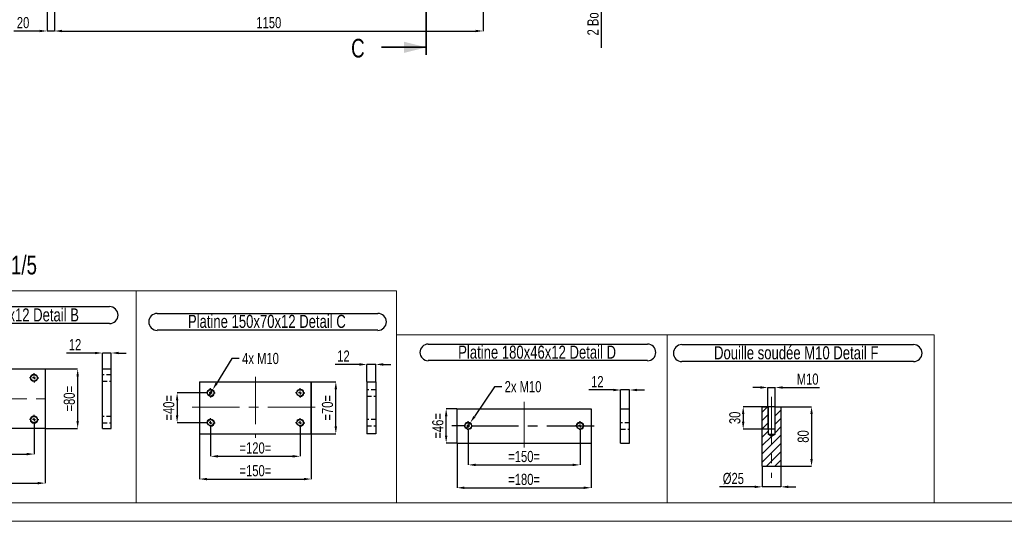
# Model space of a CAD drawing. Header units: millimetres. Extents: x 0 to 841, y 0 to 594.
# Tile 2 of 21: x 133 to 397, y 0 to 135. Entities that reach past the tile are written whole.
import ezdxf

# ---------------------------------------------------------------- set-up
doc = ezdxf.new("R2010")
doc.units = ezdxf.units.MM
doc.header["$PDSIZE"] = -1
doc.linetypes.add('CENTERX2', pattern=[20.32, 12.7, -2.54, 2.54, -2.54])
doc.linetypes.add('HIDDEN', pattern=[1.905, 1.27, -0.635])
for name, color, linetype in [('COTES', 1, 'Continuous'), ('NOTES', 6, 'Continuous'), ('TRAIT-FINS', 9, 'Continuous'), ('TRAIT-MIXTES', 3, 'CENTERX2'), ('TRAIT-TIRET', 2, 'HIDDEN')]:
    doc.layers.add(name, color=color, linetype=linetype)
doc.layers.add('TRAIT-FORT', color=4, linetype='Continuous', lineweight=25)
doc.styles.add('SLDTEXTSTYLE0', font='TXT', dxfattribs={"width": 0.75})
doc.dimstyles.new('SLDDIMSTYLE0', dxfattribs={"dimtxt": 3, "dimasz": 2, "dimexe": 0, "dimexo": 0.0625, "dimgap": 0.75, "dimtad": 1, "dimdec": 0, "dimlfac": 10, "dimrnd": 1e-09, "dimzin": 12, "dimdsep": 46, "dimtxsty": 'SLDTEXTSTYLE0', "dimsah": 1, "dimcen": 0.09, "dimadec": 0, "dimazin": 3, "dimtfac": 1, "dimtdec": 0, "dimtmove": 0, "dimatfit": 0, "dimfxl": 1, "dimfrac": 2, "dimtolj": 1, "dimtzin": 12, "dimarcsym": 0})
doc.dimstyles.new('SLDDIMSTYLE1', dxfattribs={"dimtxt": 3, "dimasz": 2, "dimexe": 0, "dimexo": 0.0625, "dimgap": 0.75, "dimtad": 1, "dimdec": 0, "dimlfac": 10, "dimrnd": 1e-09, "dimzin": 12, "dimdsep": 46, "dimtxsty": 'SLDTEXTSTYLE0', "dimsah": 1, "dimcen": 0.09, "dimadec": 0, "dimazin": 3, "dimtfac": 1, "dimtdec": 0, "dimtofl": 0, "dimtmove": 0, "dimatfit": 3, "dimfxl": 1, "dimfrac": 2, "dimtolj": 1, "dimtzin": 12, "dimarcsym": 0})
doc.dimstyles.new('SLDDIMSTYLE4', dxfattribs={"dimtxt": 3, "dimasz": 2, "dimexe": 0, "dimexo": 0.0625, "dimgap": 0.75, "dimtad": 1, "dimdec": 0, "dimlfac": 5, "dimrnd": 1e-09, "dimzin": 12, "dimdsep": 46, "dimtxsty": 'SLDTEXTSTYLE0', "dimsah": 1, "dimcen": 0.09, "dimadec": 0, "dimazin": 3, "dimtfac": 1, "dimtdec": 0, "dimtofl": 0, "dimtmove": 0, "dimatfit": 3, "dimfxl": 1, "dimfrac": 2, "dimtolj": 1, "dimtzin": 12, "dimarcsym": 0})
doc.dimstyles.new('SLDDIMSTYLE5', dxfattribs={"dimtxt": 3, "dimasz": 2, "dimexe": 0, "dimexo": 0.0625, "dimgap": 0.75, "dimtad": 1, "dimdec": 0, "dimlfac": 5, "dimrnd": 1e-09, "dimzin": 12, "dimdsep": 46, "dimtxsty": 'SLDTEXTSTYLE0', "dimsah": 1, "dimcen": 0.09, "dimadec": 0, "dimazin": 3, "dimtfac": 1, "dimtdec": 0, "dimtmove": 0, "dimatfit": 0, "dimfxl": 1, "dimfrac": 2, "dimtolj": 1, "dimtzin": 12, "dimarcsym": 0})
doc.dimstyles.new('SLDDIMSTYLE6', dxfattribs={"dimtxt": 3, "dimasz": 2, "dimexe": 0, "dimexo": 0.0625, "dimgap": 0.75, "dimtad": 0, "dimtih": 1, "dimtoh": 1, "dimdec": 0, "dimlfac": 5, "dimrnd": 1e-09, "dimzin": 12, "dimdsep": 46, "dimtxsty": 'SLDTEXTSTYLE0', "dimblk1": 'NONE', "dimsah": 1, "dimcen": 0, "dimadec": 0, "dimazin": 3, "dimtfac": 1, "dimtdec": 0, "dimtmove": 0, "dimatfit": 3, "dimldrblk": 'NONE', "dimfxl": 1, "dimfrac": 2, "dimtolj": 1, "dimtzin": 12, "dimarcsym": 0})

# ---------------------------------------------------------------- blocks, each defined once
blk = doc.blocks.new('_D_5')
at = {"layer": 'COTES', "color": 0, "lineweight": -2, "transparency": 16777216}
for p, q in [((140.53, 174.01), (140.53, 131.57)), ((142.53, 158.01), (142.53, 131.57)), ((138.53, 131.57), (131.66, 131.57)), ((142.53, 131.57), (140.53, 131.57)), ((144.53, 131.57), (146.53, 131.57))]:
    blk.add_line(p, q, dxfattribs=at)
at = {"layer": 'COTES', "color": 0, "transparency": 16777216}
for points in [[(138.53, 131.9), (138.53, 131.24), (140.53, 131.57)], [(144.53, 131.9), (144.53, 131.24), (142.53, 131.57)]]:
    blk.add_solid(points, dxfattribs=at)
at = {"layer": 'Defpoints', "color": 0, "transparency": 16777216}
for p in [(140.53, 174.07), (142.53, 158.07), (140.53, 131.57)]:
    blk.add_point(p, dxfattribs=at)
at = {"layer": 'COTES', "color": 0, "transparency": 16777216, "insert": (134.1, 135.32), "char_height": 3, "attachment_point": 2, "style": 'SLDTEXTSTYLE0'}
blk.add_mtext('\\A1;20', dxfattribs=at)
blk = doc.blocks.new('_D_6')
at = {"layer": 'COTES', "color": 0, "lineweight": -2, "transparency": 16777216}
for p, q in [((142.53, 158.01), (142.53, 131.57)), ((257.53, 153.51), (257.53, 131.57)), ((144.53, 131.57), (255.53, 131.57))]:
    blk.add_line(p, q, dxfattribs=at)
at = {"layer": 'COTES', "color": 0, "transparency": 16777216}
for points in [[(144.53, 131.9), (144.53, 131.24), (142.53, 131.57)], [(255.53, 131.9), (255.53, 131.24), (257.53, 131.57)]]:
    blk.add_solid(points, dxfattribs=at)
at = {"layer": 'Defpoints', "color": 0, "transparency": 16777216}
for p in [(142.53, 158.07), (257.53, 153.57), (257.53, 131.57)]:
    blk.add_point(p, dxfattribs=at)
at = {"layer": 'COTES', "color": 0, "transparency": 16777216, "insert": (200.03, 135.32), "char_height": 3, "attachment_point": 2, "style": 'SLDTEXTSTYLE0'}
blk.add_mtext('\\A1;1150', dxfattribs=at)
blk = doc.blocks.new('_D_23')
at = {"layer": 'COTES', "color": 0, "lineweight": -2, "transparency": 16777216}
for p, q in [((289.23, 157.07), (289.23, 159.07)), ((265.6, 155.07), (289.23, 155.07)), ((265.6, 154.87), (289.23, 154.87)), ((289.23, 155.07), (289.23, 154.87)), ((289.23, 152.87), (289.23, 127.07))]:
    blk.add_line(p, q, dxfattribs=at)
at = {"layer": 'COTES', "color": 0, "transparency": 16777216}
for points in [[(288.89, 157.07), (289.56, 157.07), (289.23, 155.07)], [(288.89, 152.87), (289.56, 152.87), (289.23, 154.87)]]:
    blk.add_solid(points, dxfattribs=at)
at = {"layer": 'Defpoints', "color": 0, "transparency": 16777216}
for p in [(265.53, 155.07), (265.53, 154.87), (289.23, 155.07)]:
    blk.add_point(p, dxfattribs=at)
at = {"layer": 'COTES', "color": 0, "transparency": 16777216, "insert": (285.48, 137.57), "char_height": 3, "attachment_point": 2, "rotation": 90, "style": 'SLDTEXTSTYLE0'}
blk.add_mtext('\\A1;2 Bouchon', dxfattribs=at)
blk = doc.blocks.new('_D_71')
at = {"layer": 'COTES', "color": 0, "lineweight": -2, "transparency": 16777216}
for p, q in [((183.12, 34.46), (175.43, 34.46)), ((175.43, 32.46), (175.43, 28.46)), ((183.12, 26.46), (175.43, 26.46))]:
    blk.add_line(p, q, dxfattribs=at)
at = {"layer": 'COTES', "color": 0, "transparency": 16777216}
for points in [[(175.1, 32.46), (175.76, 32.46), (175.43, 34.46)], [(175.1, 28.46), (175.76, 28.46), (175.43, 26.46)]]:
    blk.add_solid(points, dxfattribs=at)
at = {"layer": 'Defpoints', "color": 0, "transparency": 16777216}
for p in [(183.18, 34.46), (175.43, 26.46), (183.18, 26.46)]:
    blk.add_point(p, dxfattribs=at)
at = {"layer": 'COTES', "color": 0, "transparency": 16777216, "insert": (171.68, 30.46), "char_height": 3, "attachment_point": 2, "rotation": 90, "style": 'SLDTEXTSTYLE0'}
blk.add_mtext('\\A1;=40=', dxfattribs=at)
blk = doc.blocks.new('_D_72')
at = {"layer": 'COTES', "color": 0, "lineweight": -2, "transparency": 16777216}
for p, q in [((211.49, 37.46), (218.01, 37.46)), ((218.01, 25.46), (218.01, 35.46)), ((211.49, 23.46), (218.01, 23.46))]:
    blk.add_line(p, q, dxfattribs=at)
at = {"layer": 'COTES', "color": 0, "transparency": 16777216}
for points in [[(217.68, 35.46), (218.34, 35.46), (218.01, 37.46)], [(217.68, 25.46), (218.34, 25.46), (218.01, 23.46)]]:
    blk.add_solid(points, dxfattribs=at)
at = {"layer": 'Defpoints', "color": 0, "transparency": 16777216}
for p in [(211.43, 37.46), (218.01, 37.46), (211.43, 23.46)]:
    blk.add_point(p, dxfattribs=at)
at = {"layer": 'COTES', "color": 0, "transparency": 16777216, "insert": (214.26, 30.46), "char_height": 3, "attachment_point": 2, "rotation": 90, "style": 'SLDTEXTSTYLE0'}
blk.add_mtext('\\A1;=70=', dxfattribs=at)
blk = doc.blocks.new('_D_73')
at = {"layer": 'COTES', "color": 0, "lineweight": -2, "transparency": 16777216}
for p, q in [((184.43, 25.14), (184.43, 17.44)), ((208.43, 25.14), (208.43, 17.44)), ((186.43, 17.44), (206.43, 17.44))]:
    blk.add_line(p, q, dxfattribs=at)
at = {"layer": 'COTES', "color": 0, "transparency": 16777216}
for points in [[(186.43, 17.78), (186.43, 17.11), (184.43, 17.44)], [(206.43, 17.78), (206.43, 17.11), (208.43, 17.44)]]:
    blk.add_solid(points, dxfattribs=at)
at = {"layer": 'Defpoints', "color": 0, "transparency": 16777216}
for p in [(184.43, 25.21), (208.43, 25.21), (208.43, 17.44)]:
    blk.add_point(p, dxfattribs=at)
at = {"layer": 'COTES', "color": 0, "transparency": 16777216, "insert": (196.43, 21.19), "char_height": 3, "attachment_point": 2, "style": 'SLDTEXTSTYLE0'}
blk.add_mtext('\\A1;=120=', dxfattribs=at)
blk = doc.blocks.new('_D_74')
at = {"layer": 'COTES', "color": 0, "lineweight": -2, "transparency": 16777216}
for p, q in [((181.43, 37.39), (181.43, 11.34)), ((211.43, 37.39), (211.43, 11.34)), ((183.43, 11.34), (209.43, 11.34))]:
    blk.add_line(p, q, dxfattribs=at)
at = {"layer": 'COTES', "color": 0, "transparency": 16777216}
for points in [[(183.43, 11.67), (183.43, 11), (181.43, 11.34)], [(209.43, 11.67), (209.43, 11), (211.43, 11.34)]]:
    blk.add_solid(points, dxfattribs=at)
at = {"layer": 'Defpoints', "color": 0, "transparency": 16777216}
for p in [(181.43, 37.46), (211.43, 37.46), (211.43, 11.34)]:
    blk.add_point(p, dxfattribs=at)
at = {"layer": 'COTES', "color": 0, "transparency": 16777216, "insert": (196.43, 15.09), "char_height": 3, "attachment_point": 2, "style": 'SLDTEXTSTYLE0'}
blk.add_mtext('\\A1;=150=', dxfattribs=at)
blk = doc.blocks.new('_D_75')
at = {"layer": 'COTES', "color": 0, "lineweight": -2, "transparency": 16777216}
for p, q in [((190.12, 43.7), (186, 37.01)), ((192.12, 43.7), (190.12, 43.7)), ((183.91, 33.6), (184.96, 35.31))]:
    blk.add_line(p, q, dxfattribs=at)
at = {"layer": 'COTES', "color": 0, "transparency": 16777216}
blk.add_solid([(185.72, 37.19), (186.29, 36.84), (184.96, 35.31)], dxfattribs=at)
at = {"layer": 'Defpoints', "color": 0, "transparency": 16777216}
for p in [(184.96, 35.31), (183.91, 33.6)]:
    blk.add_point(p, dxfattribs=at)
at = {"layer": 'COTES', "color": 0, "transparency": 16777216, "insert": (192.87, 45.2), "char_height": 3, "attachment_point": 1, "style": 'SLDTEXTSTYLE0'}
blk.add_mtext('\\A1;4x M10', dxfattribs=at)
blk = doc.blocks.new('_None')
blk = doc.blocks.new('SW_NOTE_46')
at = {"layer": 'NOTES', "color": 0}
for p, q in [((-0.01, 4.91), (59.15, 4.91)), ((59.15, 0.36), (-0.01, 0.36))]:
    blk.add_line(p, q, dxfattribs=at)
for centre, start, end in [((-0.01, 2.63), 90, 270), ((59.15, 2.63), 270, 90)]:
    blk.add_arc(centre, 2.28, start, end, dxfattribs=at)
at = {"layer": 'NOTES', "color": 0, "insert": (29.37, 4.51), "char_height": 3.5, "attachment_point": 2, "style": 'SLDTEXTSTYLE0'}
blk.add_mtext('Platine 150x70x12 Detail C', dxfattribs=at)
blk = doc.blocks.new('SW_CENTERMARKSYMBOL_135')
at = {"layer": 'TRAIT-MIXTES', "color": 0}
for p, q in [((-0.8, 0), (-1.25, 0)), ((0, 0), (-0.4, 0)), ((0, 0.8), (0, 1.25)), ((0, 0), (0, 0.4)), ((0, 0), (0, -0.4)), ((0, 0), (0.4, 0)), ((0.8, 0), (1.25, 0)), ((0, -0.8), (0, -1.25))]:
    blk.add_line(p, q, dxfattribs=at)
blk = doc.blocks.new('SW_CENTERMARKSYMBOL_136')
at = {"layer": 'TRAIT-MIXTES', "color": 0}
for p, q in [((-0.8, 0), (-1.25, 0)), ((0, 0), (-0.4, 0)), ((0, 0.8), (0, 1.25)), ((0, 0), (0, 0.4)), ((0, 0), (0, -0.4)), ((0, 0), (0.4, 0)), ((0.8, 0), (1.25, 0)), ((0, -0.8), (0, -1.25))]:
    blk.add_line(p, q, dxfattribs=at)
blk = doc.blocks.new('SW_CENTERMARKSYMBOL_137')
at = {"layer": 'TRAIT-MIXTES', "color": 0}
for p, q in [((-0.8, 0), (-1.25, 0)), ((0, 0), (-0.4, 0)), ((0, 0.8), (0, 1.25)), ((0, 0), (0, 0.4)), ((0, 0), (0, -0.4)), ((0, 0), (0.4, 0)), ((0.8, 0), (1.25, 0)), ((0, -0.8), (0, -1.25))]:
    blk.add_line(p, q, dxfattribs=at)
blk = doc.blocks.new('SW_CENTERMARKSYMBOL_138')
at = {"layer": 'TRAIT-MIXTES', "color": 0}
for p, q in [((-0.8, 0), (-1.25, 0)), ((0, 0), (-0.4, 0)), ((0, 0.8), (0, 1.25)), ((0, 0), (0, 0.4)), ((0, 0), (0, -0.4)), ((0, 0), (0.4, 0)), ((0.8, 0), (1.25, 0)), ((0, -0.8), (0, -1.25))]:
    blk.add_line(p, q, dxfattribs=at)
blk = doc.blocks.new('_D_76')
at = {"layer": 'COTES', "color": 0, "lineweight": -2, "transparency": 16777216}
for p, q in [((253.52, 24.3), (253.52, 15.14)), ((283.52, 24.3), (283.52, 15.14)), ((255.52, 15.14), (281.52, 15.14))]:
    blk.add_line(p, q, dxfattribs=at)
at = {"layer": 'COTES', "color": 0, "transparency": 16777216}
for points in [[(255.52, 15.47), (255.52, 14.81), (253.52, 15.14)], [(281.52, 15.47), (281.52, 14.81), (283.52, 15.14)]]:
    blk.add_solid(points, dxfattribs=at)
at = {"layer": 'Defpoints', "color": 0, "transparency": 16777216}
for p in [(253.52, 24.36), (283.52, 24.36), (283.52, 15.14)]:
    blk.add_point(p, dxfattribs=at)
at = {"layer": 'COTES', "color": 0, "transparency": 16777216, "insert": (268.52, 18.89), "char_height": 3, "attachment_point": 2, "style": 'SLDTEXTSTYLE0'}
blk.add_mtext('\\A1;=150=', dxfattribs=at)
blk = doc.blocks.new('_D_77')
at = {"layer": 'COTES', "color": 0, "lineweight": -2, "transparency": 16777216}
for p, q in [((250.46, 30.21), (247.61, 30.21)), ((247.61, 23.01), (247.61, 28.21)), ((250.46, 21.01), (247.61, 21.01))]:
    blk.add_line(p, q, dxfattribs=at)
at = {"layer": 'COTES', "color": 0, "transparency": 16777216}
for points in [[(247.28, 28.21), (247.94, 28.21), (247.61, 30.21)], [(247.28, 23.01), (247.94, 23.01), (247.61, 21.01)]]:
    blk.add_solid(points, dxfattribs=at)
at = {"layer": 'Defpoints', "color": 0, "transparency": 16777216}
for p in [(247.61, 30.21), (250.52, 30.21), (250.52, 21.01)]:
    blk.add_point(p, dxfattribs=at)
at = {"layer": 'COTES', "color": 0, "transparency": 16777216, "insert": (243.86, 25.61), "char_height": 3, "attachment_point": 2, "rotation": 90, "style": 'SLDTEXTSTYLE0'}
blk.add_mtext('\\A1;=46=', dxfattribs=at)
blk = doc.blocks.new('_D_78')
at = {"layer": 'COTES', "color": 0, "lineweight": -2, "transparency": 16777216}
for p, q in [((250.52, 20.95), (250.52, 9)), ((286.52, 20.95), (286.52, 9)), ((252.52, 9), (284.52, 9))]:
    blk.add_line(p, q, dxfattribs=at)
at = {"layer": 'COTES', "color": 0, "transparency": 16777216}
for points in [[(252.52, 9.33), (252.52, 8.67), (250.52, 9)], [(284.52, 9.33), (284.52, 8.67), (286.52, 9)]]:
    blk.add_solid(points, dxfattribs=at)
at = {"layer": 'Defpoints', "color": 0, "transparency": 16777216}
for p in [(250.52, 21.01), (286.52, 21.01), (286.52, 9)]:
    blk.add_point(p, dxfattribs=at)
at = {"layer": 'COTES', "color": 0, "transparency": 16777216, "insert": (268.52, 12.75), "char_height": 3, "attachment_point": 2, "style": 'SLDTEXTSTYLE0'}
blk.add_mtext('\\A1;=180=', dxfattribs=at)
blk = doc.blocks.new('_D_79')
at = {"layer": 'COTES', "color": 0, "lineweight": -2, "transparency": 16777216}
for p, q in [((260.55, 36.13), (255.19, 28.11)), ((262.55, 36.13), (260.55, 36.13)), ((252.97, 24.78), (254.08, 26.44))]:
    blk.add_line(p, q, dxfattribs=at)
at = {"layer": 'COTES', "color": 0, "transparency": 16777216}
blk.add_solid([(254.91, 28.29), (255.47, 27.92), (254.08, 26.44)], dxfattribs=at)
at = {"layer": 'Defpoints', "color": 0, "transparency": 16777216}
for p in [(254.08, 26.44), (252.97, 24.78)]:
    blk.add_point(p, dxfattribs=at)
at = {"layer": 'COTES', "color": 0, "transparency": 16777216, "insert": (263.3, 37.63), "char_height": 3, "attachment_point": 1, "style": 'SLDTEXTSTYLE0'}
blk.add_mtext('\\A1;2x M10', dxfattribs=at)
blk = doc.blocks.new('SW_NOTE_47')
at = {"layer": 'NOTES', "color": 0}
for p, q in [((-0.05, 4.9), (58.76, 4.9)), ((58.76, 0.47), (-0.05, 0.47))]:
    blk.add_line(p, q, dxfattribs=at)
for centre, start, end in [((-0.05, 2.68), 90, 270), ((58.76, 2.68), 270, 90)]:
    blk.add_arc(centre, 2.22, start, end, dxfattribs=at)
at = {"layer": 'NOTES', "color": 0, "insert": (29.15, 4.51), "char_height": 3.5, "attachment_point": 2, "style": 'SLDTEXTSTYLE0'}
blk.add_mtext('Platine 180x46x12 Detail D', dxfattribs=at)
blk = doc.blocks.new('SW_CENTERMARKSYMBOL_139')
at = {"layer": 'TRAIT-MIXTES', "color": 0}
for p, q in [((-0.8, 0), (-1.25, 0)), ((0, 0), (-0.4, 0)), ((0, 0.8), (0, 1.25)), ((0, 0), (0, 0.4)), ((0, 0), (0, -0.4)), ((0, 0), (0.4, 0)), ((0.8, 0), (1.25, 0)), ((0, -0.8), (0, -1.25))]:
    blk.add_line(p, q, dxfattribs=at)
blk = doc.blocks.new('SW_CENTERMARKSYMBOL_140')
at = {"layer": 'TRAIT-MIXTES', "color": 0}
for p, q in [((-0.8, 0), (-4.38, 0)), ((0, 0), (-0.4, 0)), ((0, 0.8), (0, 1.25)), ((0, 0), (0, 0.4)), ((0, 0), (0, -0.4)), ((0, 0), (0.4, 0)), ((0.8, 0), (36.12, 0)), ((0, -0.8), (0, -1.25))]:
    blk.add_line(p, q, dxfattribs=at)
blk = doc.blocks.new('_D_82')
at = {"layer": 'COTES', "color": 0, "lineweight": -2, "transparency": 16777216}
for p, q in [((140.13, 40.9), (148.75, 40.9)), ((148.75, 38.9), (148.75, 26.9)), ((140.13, 24.9), (148.75, 24.9))]:
    blk.add_line(p, q, dxfattribs=at)
at = {"layer": 'COTES', "color": 0, "transparency": 16777216}
for points in [[(148.42, 38.9), (149.08, 38.9), (148.75, 40.9)], [(148.42, 26.9), (149.08, 26.9), (148.75, 24.9)]]:
    blk.add_solid(points, dxfattribs=at)
at = {"layer": 'Defpoints', "color": 0, "transparency": 16777216}
for p in [(140.06, 40.9), (140.06, 24.9), (148.75, 24.9)]:
    blk.add_point(p, dxfattribs=at)
at = {"layer": 'COTES', "color": 0, "transparency": 16777216, "insert": (145, 32.9), "char_height": 3, "attachment_point": 2, "rotation": 90, "style": 'SLDTEXTSTYLE0'}
blk.add_mtext('\\A1;=80=', dxfattribs=at)
blk = doc.blocks.new('_D_83')
at = {"layer": 'COTES', "color": 0, "lineweight": -2, "transparency": 16777216}
for p, q in [((107.06, 25.98), (107.06, 18.04)), ((137.06, 25.98), (137.06, 18.04)), ((109.06, 18.04), (135.06, 18.04))]:
    blk.add_line(p, q, dxfattribs=at)
at = {"layer": 'COTES', "color": 0, "transparency": 16777216}
for points in [[(109.06, 18.37), (109.06, 17.7), (107.06, 18.04)], [(135.06, 18.37), (135.06, 17.7), (137.06, 18.04)]]:
    blk.add_solid(points, dxfattribs=at)
at = {"layer": 'Defpoints', "color": 0, "transparency": 16777216}
for p in [(107.06, 26.05), (137.06, 26.05), (137.06, 18.04)]:
    blk.add_point(p, dxfattribs=at)
at = {"layer": 'COTES', "color": 0, "transparency": 16777216, "insert": (122.06, 21.79), "char_height": 3, "attachment_point": 2, "style": 'SLDTEXTSTYLE0'}
blk.add_mtext('\\A1;=150=', dxfattribs=at)
blk = doc.blocks.new('_D_84')
at = {"layer": 'COTES', "color": 0, "lineweight": -2, "transparency": 16777216}
for p, q in [((104.06, 24.83), (104.06, 10.24)), ((140.06, 24.83), (140.06, 10.24)), ((106.06, 10.24), (138.06, 10.24))]:
    blk.add_line(p, q, dxfattribs=at)
at = {"layer": 'COTES', "color": 0, "transparency": 16777216}
for points in [[(106.06, 10.57), (106.06, 9.91), (104.06, 10.24)], [(138.06, 10.57), (138.06, 9.91), (140.06, 10.24)]]:
    blk.add_solid(points, dxfattribs=at)
at = {"layer": 'Defpoints', "color": 0, "transparency": 16777216}
for p in [(104.06, 24.9), (140.06, 24.9), (140.06, 10.24)]:
    blk.add_point(p, dxfattribs=at)
at = {"layer": 'COTES', "color": 0, "transparency": 16777216, "insert": (122.06, 13.99), "char_height": 3, "attachment_point": 2, "style": 'SLDTEXTSTYLE0'}
blk.add_mtext('\\A1;=180=', dxfattribs=at)
blk = doc.blocks.new('SW_NOTE_48')
at = {"layer": 'NOTES', "color": 0}
for p, q in [((-0.08, 4.96), (58.72, 4.96)), ((58.72, 0.41), (-0.08, 0.41))]:
    blk.add_line(p, q, dxfattribs=at)
for centre, start, end in [((-0.08, 2.68), 90, 270), ((58.72, 2.68), 270, 90)]:
    blk.add_arc(centre, 2.28, start, end, dxfattribs=at)
at = {"layer": 'NOTES', "color": 0, "insert": (29.15, 4.51), "char_height": 3.5, "attachment_point": 2, "style": 'SLDTEXTSTYLE0'}
blk.add_mtext('Platine 180X80x12 Detail B', dxfattribs=at)
blk = doc.blocks.new('SW_CENTERMARKSYMBOL_141')
at = {"layer": 'TRAIT-MIXTES', "color": 0}
for p, q in [((-0.8, 0), (-1.25, 0)), ((0, 0), (-0.4, 0)), ((0, 0.8), (0, 1.25)), ((0, 0), (0, 0.4)), ((0, 0), (0, -0.4)), ((0, 0), (0.4, 0)), ((0.8, 0), (1.25, 0)), ((0, -0.8), (0, -1.25))]:
    blk.add_line(p, q, dxfattribs=at)
blk = doc.blocks.new('SW_CENTERMARKSYMBOL_144')
at = {"layer": 'TRAIT-MIXTES', "color": 0}
for p, q in [((-0.8, 0), (-1.25, 0)), ((0, 0), (-0.4, 0)), ((0, 0.8), (0, 1.25)), ((0, 0), (0, 0.4)), ((0, 0), (0, -0.4)), ((0, 0), (0.4, 0)), ((0.8, 0), (1.25, 0)), ((0, -0.8), (0, -1.25))]:
    blk.add_line(p, q, dxfattribs=at)
blk = doc.blocks.new('_D_85')
at = {"layer": 'COTES', "color": 0, "lineweight": -2, "transparency": 16777216}
for p, q in [((332.41, 14.69), (332.41, 9.25)), ((337.41, 14.69), (337.41, 9.25)), ((330.41, 9.25), (320.91, 9.25)), ((337.41, 9.25), (332.41, 9.25)), ((339.41, 9.25), (341.41, 9.25))]:
    blk.add_line(p, q, dxfattribs=at)
at = {"layer": 'COTES', "color": 0, "transparency": 16777216}
for points in [[(330.41, 9.58), (330.41, 8.91), (332.41, 9.25)], [(339.41, 9.58), (339.41, 8.91), (337.41, 9.25)]]:
    blk.add_solid(points, dxfattribs=at)
at = {"layer": 'Defpoints', "color": 0, "transparency": 16777216}
for p in [(332.41, 14.76), (337.41, 14.76), (337.41, 9.25)]:
    blk.add_point(p, dxfattribs=at)
at = {"layer": 'COTES', "color": 0, "transparency": 16777216, "insert": (324.66, 13), "char_height": 3, "attachment_point": 2, "style": 'SLDTEXTSTYLE0'}
blk.add_mtext('\\A1;%%c25', dxfattribs=at)
blk = doc.blocks.new('_D_86')
at = {"layer": 'COTES', "color": 0, "lineweight": -2, "transparency": 16777216}
for p, q in [((337.48, 30.76), (345.64, 30.76)), ((345.64, 28.76), (345.64, 16.76)), ((337.48, 14.76), (345.64, 14.76))]:
    blk.add_line(p, q, dxfattribs=at)
at = {"layer": 'COTES', "color": 0, "transparency": 16777216}
for points in [[(345.31, 28.76), (345.97, 28.76), (345.64, 30.76)], [(345.31, 16.76), (345.97, 16.76), (345.64, 14.76)]]:
    blk.add_solid(points, dxfattribs=at)
at = {"layer": 'Defpoints', "color": 0, "transparency": 16777216}
for p in [(337.41, 30.76), (337.41, 14.76), (345.64, 14.76)]:
    blk.add_point(p, dxfattribs=at)
at = {"layer": 'COTES', "color": 0, "transparency": 16777216, "insert": (341.89, 22.76), "char_height": 3, "attachment_point": 2, "rotation": 90, "style": 'SLDTEXTSTYLE0'}
blk.add_mtext('\\A1;80', dxfattribs=at)
blk = doc.blocks.new('_D_87')
at = {"layer": 'COTES', "color": 0, "lineweight": -2, "transparency": 16777216}
for p, q in [((331.91, 35.91), (329.91, 35.91)), ((333.91, 30.82), (333.91, 35.91)), ((333.91, 35.91), (335.91, 35.91)), ((335.91, 30.82), (335.91, 35.91)), ((337.91, 35.91), (347.77, 35.91))]:
    blk.add_line(p, q, dxfattribs=at)
at = {"layer": 'COTES', "color": 0, "transparency": 16777216}
for points in [[(331.91, 36.24), (331.91, 35.58), (333.91, 35.91)], [(337.91, 36.24), (337.91, 35.58), (335.91, 35.91)]]:
    blk.add_solid(points, dxfattribs=at)
at = {"layer": 'Defpoints', "color": 0, "transparency": 16777216}
for p in [(333.91, 35.91), (333.91, 30.76), (335.91, 30.76)]:
    blk.add_point(p, dxfattribs=at)
at = {"layer": 'COTES', "color": 0, "transparency": 16777216, "insert": (344.58, 39.66), "char_height": 3, "attachment_point": 2, "style": 'SLDTEXTSTYLE0'}
blk.add_mtext('\\A1;M10', dxfattribs=at)
blk = doc.blocks.new('_D_88')
at = {"layer": 'COTES', "color": 0, "lineweight": -2, "transparency": 16777216}
for p, q in [((335.85, 30.76), (327.3, 30.76)), ((327.3, 28.76), (327.3, 26.76)), ((335.85, 24.76), (327.3, 24.76))]:
    blk.add_line(p, q, dxfattribs=at)
at = {"layer": 'COTES', "color": 0, "transparency": 16777216}
for points in [[(326.96, 28.76), (327.63, 28.76), (327.3, 30.76)], [(326.96, 26.76), (327.63, 26.76), (327.3, 24.76)]]:
    blk.add_solid(points, dxfattribs=at)
at = {"layer": 'Defpoints', "color": 0, "transparency": 16777216}
for p in [(335.91, 30.76), (327.3, 24.76), (335.91, 24.76)]:
    blk.add_point(p, dxfattribs=at)
at = {"layer": 'COTES', "color": 0, "transparency": 16777216, "insert": (323.55, 27.76), "char_height": 3, "attachment_point": 2, "rotation": 90, "style": 'SLDTEXTSTYLE0'}
blk.add_mtext('\\A1;30', dxfattribs=at)
blk = doc.blocks.new('SW_NOTE_49')
at = {"layer": 'NOTES', "color": 0}
for p, q in [((-0.06, 4.96), (62.09, 4.96)), ((62.09, 0.41), (-0.06, 0.41))]:
    blk.add_line(p, q, dxfattribs=at)
for centre, start, end in [((-0.06, 2.68), 90, 270), ((62.09, 2.68), 270, 90)]:
    blk.add_arc(centre, 2.28, start, end, dxfattribs=at)
at = {"layer": 'NOTES', "color": 0, "insert": (30.63, 4.51), "char_height": 3.5, "attachment_point": 2, "style": 'SLDTEXTSTYLE0'}
blk.add_mtext('Douille soudée M10 Detail F', dxfattribs=at)
blk = doc.blocks.new('_D_90')
at = {"layer": 'COTES', "color": 0, "lineweight": -2, "transparency": 16777216}
for p, q in [((153.37, 45.16), (145.79, 45.16)), ((155.37, 40.96), (155.37, 45.16)), ((157.77, 45.16), (155.37, 45.16)), ((157.77, 40.96), (157.77, 45.16)), ((159.77, 45.16), (161.77, 45.16))]:
    blk.add_line(p, q, dxfattribs=at)
at = {"layer": 'COTES', "color": 0, "transparency": 16777216}
for points in [[(153.37, 45.49), (153.37, 44.83), (155.37, 45.16)], [(159.77, 45.49), (159.77, 44.83), (157.77, 45.16)]]:
    blk.add_solid(points, dxfattribs=at)
at = {"layer": 'Defpoints', "color": 0, "transparency": 16777216}
for p in [(155.37, 45.16), (155.37, 40.9), (157.77, 40.9)]:
    blk.add_point(p, dxfattribs=at)
at = {"layer": 'COTES', "color": 0, "transparency": 16777216, "insert": (148.04, 48.91), "char_height": 3, "attachment_point": 2, "style": 'SLDTEXTSTYLE0'}
blk.add_mtext('\\A1;12', dxfattribs=at)
blk = doc.blocks.new('_D_91')
at = {"layer": 'COTES', "color": 0, "lineweight": -2, "transparency": 16777216}
for p, q in [((224.33, 42.09), (217.81, 42.09)), ((226.33, 37.52), (226.33, 42.09)), ((228.73, 42.09), (226.33, 42.09)), ((228.73, 37.52), (228.73, 42.09)), ((230.73, 42.09), (232.73, 42.09))]:
    blk.add_line(p, q, dxfattribs=at)
at = {"layer": 'COTES', "color": 0, "transparency": 16777216}
for points in [[(224.33, 42.43), (224.33, 41.76), (226.33, 42.09)], [(230.73, 42.43), (230.73, 41.76), (228.73, 42.09)]]:
    blk.add_solid(points, dxfattribs=at)
at = {"layer": 'Defpoints', "color": 0, "transparency": 16777216}
for p in [(228.73, 42.09), (226.33, 37.46), (228.73, 37.46)]:
    blk.add_point(p, dxfattribs=at)
at = {"layer": 'COTES', "color": 0, "transparency": 16777216, "insert": (220.06, 45.84), "char_height": 3, "attachment_point": 2, "style": 'SLDTEXTSTYLE0'}
blk.add_mtext('\\A1;12', dxfattribs=at)
blk = doc.blocks.new('_D_92')
at = {"layer": 'COTES', "color": 0, "lineweight": -2, "transparency": 16777216}
for p, q in [((292.42, 35.24), (285.92, 35.24)), ((294.42, 30.28), (294.42, 35.24)), ((296.82, 35.24), (294.42, 35.24)), ((296.82, 30.28), (296.82, 35.24)), ((298.82, 35.24), (300.82, 35.24))]:
    blk.add_line(p, q, dxfattribs=at)
at = {"layer": 'COTES', "color": 0, "transparency": 16777216}
for points in [[(292.42, 35.57), (292.42, 34.9), (294.42, 35.24)], [(298.82, 35.57), (298.82, 34.9), (296.82, 35.24)]]:
    blk.add_solid(points, dxfattribs=at)
at = {"layer": 'Defpoints', "color": 0, "transparency": 16777216}
for p in [(296.82, 35.24), (294.42, 30.21), (296.82, 30.21)]:
    blk.add_point(p, dxfattribs=at)
at = {"layer": 'COTES', "color": 0, "transparency": 16777216, "insert": (288.17, 38.99), "char_height": 3, "attachment_point": 2, "style": 'SLDTEXTSTYLE0'}
blk.add_mtext('\\A1;12', dxfattribs=at)

msp = doc.modelspace()

# ---------------------------------------------------------------- hatches: boundary and pattern name
at = {"layer": 'TRAIT-FINS'}
h = msp.add_hatch(dxfattribs=at)
h.set_pattern_fill('ANSI31', color=256, scale=0.5, angle=3e-322, style=0)
h.paths.add_polyline_path([(337.41, 14.76), (337.41, 30.76), (335.76, 30.76), (335.76, 23.26), (334.91, 22.75), (334.06, 23.26), (334.06, 30.76), (332.41, 30.76), (332.41, 14.76)], flags=0)

# ---------------------------------------------------------------- linework, layer by layer
at = {"lineweight": 35}
for p, q in [((242.26, 395.56), (242.26, 125.19)), ((230.26, 127.19), (242.26, 127.19))]:
    msp.add_line(p, q, dxfattribs=at)
at = {"lineweight": 18}
for p, q in [((91.8, 61.87), (164.44, 61.87)), ((164.44, 5), (164.44, 61.87)), ((164.44, 5), (164.44, 61.87)), ((164.44, 61.87), (234.27, 61.87)), ((234.27, 5), (234.27, 61.87)), ((234.27, 5), (234.27, 50.05)), ((234.27, 50.05), (378.55, 50.05)), ((306.9, 5), (306.9, 50.05)), ((306.9, 5), (306.9, 50.05)), ((378.55, 5), (378.55, 50.05)), ((836, 5), (5, 5)), ((91.8, 5), (164.44, 5)), ((164.44, 5), (234.27, 5)), ((234.27, 5), (306.9, 5)), ((306.9, 5), (378.55, 5)), ((841, 0), (0, 0))]:
    msp.add_line(p, q, dxfattribs=at)
at = {"lineweight": 35}
msp.add_solid([(242.26, 127.19), (236.26, 128.69), (236.26, 125.69)], dxfattribs=at)
at = {"layer": 'TRAIT-FINS', "lineweight": 18}
for p, q in [((333.91, 30.76), (333.91, 24.76)), ((335.91, 30.76), (335.91, 24.76)), ((333.91, 24.76), (335.91, 24.76))]:
    msp.add_line(p, q, dxfattribs=at)
for centre in [(137.06, 38.5), (137.06, 27.3)]:
    msp.add_circle(centre, 1, dxfattribs=at)
for centre in [(184.43, 34.46), (208.43, 34.46), (184.43, 26.46), (208.43, 26.46), (253.52, 25.61), (283.52, 25.61)]:
    msp.add_arc(centre, 1, 255, 195, dxfattribs=at)
at = {"layer": 'TRAIT-FORT', "lineweight": 25}
for p, q in [((104.06, 40.9), (140.06, 40.9)), ((140.06, 40.9), (140.06, 24.9)), ((155.37, 24.9), (155.37, 40.9)), ((155.37, 40.9), (157.77, 40.9)), ((157.77, 24.9), (157.77, 40.9)), ((181.43, 37.46), (181.43, 23.46)), ((181.43, 37.46), (211.43, 37.46)), ((211.43, 23.46), (211.43, 37.46)), ((226.33, 37.46), (228.73, 37.46)), ((226.33, 37.46), (226.33, 23.46)), ((228.73, 37.46), (228.73, 23.46)), ((250.52, 30.21), (286.52, 30.21)), ((250.52, 21.01), (250.52, 30.21)), ((286.52, 30.21), (286.52, 21.01)), ((294.42, 30.21), (296.82, 30.21)), ((294.42, 21.01), (294.42, 30.21)), ((296.82, 21.01), (296.82, 30.21)), ((332.41, 14.76), (332.41, 30.76)), ((332.41, 30.76), (334.06, 30.76)), ((334.06, 23.26), (334.06, 30.76)), ((335.76, 30.76), (334.06, 30.76)), ((335.76, 30.76), (335.76, 23.26)), ((335.76, 30.76), (337.41, 30.76)), ((337.41, 30.76), (337.41, 14.76)), ((140.06, 24.9), (104.06, 24.9)), ((155.37, 24.9), (157.77, 24.9)), ((181.43, 23.46), (211.43, 23.46)), ((228.73, 23.46), (226.33, 23.46)), ((334.91, 22.75), (334.06, 23.26)), ((335.76, 23.26), (334.06, 23.26)), ((335.76, 23.26), (334.91, 22.75)), ((250.52, 21.01), (286.52, 21.01)), ((294.42, 21.01), (296.82, 21.01)), ((332.41, 14.76), (337.41, 14.76))]:
    msp.add_line(p, q, dxfattribs=at)
for centre in [(137.06, 38.5), (184.43, 34.46), (208.43, 34.46), (137.06, 27.3), (184.43, 26.46), (208.43, 26.46), (253.52, 25.61), (283.52, 25.61)]:
    msp.add_circle(centre, 0.85, dxfattribs=at)
at = {"layer": 'TRAIT-MIXTES', "lineweight": 18}
for p, q in [((196.43, 38.79), (196.43, 22.44)), ((102.08, 32.9), (141.36, 32.9)), ((268.52, 32.09), (268.52, 19.84)), ((334.91, 33.36), (334.91, 11.71)), ((179.46, 30.61), (212.67, 30.61))]:
    msp.add_line(p, q, dxfattribs=at)
at = {"layer": 'TRAIT-TIRET'}
for p, q in [((157.77, 39.35), (155.37, 39.35)), ((155.37, 37.65), (157.77, 37.65)), ((228.73, 35.31), (226.33, 35.31)), ((226.33, 33.61), (228.73, 33.61)), ((157.77, 28.15), (155.37, 28.15)), ((155.37, 26.45), (157.77, 26.45)), ((228.73, 27.31), (226.33, 27.31)), ((296.82, 26.46), (294.42, 26.46)), ((226.33, 25.61), (228.73, 25.61)), ((294.42, 24.76), (296.82, 24.76))]:
    msp.add_line(p, q, dxfattribs=at)

# ---------------------------------------------------------------- block references
at = {"layer": 'NOTES'}
for name, p in [('SW_NOTE_48', (98.58, 52.64)), ('SW_NOTE_46', (170.13, 50.89)), ('SW_NOTE_49', (310.9, 42.46)), ('SW_NOTE_47', (242.86, 42.64))]:
    msp.add_blockref(name, p, dxfattribs=at)
at = {"layer": 'TRAIT-MIXTES'}
for name, p in [('SW_CENTERMARKSYMBOL_144', (137.06, 38.5)), ('SW_CENTERMARKSYMBOL_135', (184.43, 34.46)), ('SW_CENTERMARKSYMBOL_138', (208.43, 34.46)), ('SW_CENTERMARKSYMBOL_141', (137.06, 27.3)), ('SW_CENTERMARKSYMBOL_136', (184.43, 26.46)), ('SW_CENTERMARKSYMBOL_137', (208.43, 26.46)), ('SW_CENTERMARKSYMBOL_140', (253.52, 25.61)), ('SW_CENTERMARKSYMBOL_139', (283.52, 25.61))]:
    msp.add_blockref(name, p, dxfattribs=at)

# ---------------------------------------------------------------- texts
at = {"insert": (222.11, 129.46), "char_height": 5, "attachment_point": 1, "style": 'SLDTEXTSTYLE0'}
msp.add_mtext('C', dxfattribs=at)
at = {"layer": 'NOTES', "insert": (101.88, 71.25), "char_height": 5, "attachment_point": 1, "style": 'SLDTEXTSTYLE0'}
msp.add_mtext('DETAIL Ech:1/5', dxfattribs=at)

# ---------------------------------------------------------------- dimensions: what is measured, and where the dimension line sits
at = {"layer": 'COTES'}
for base, p1, p2, dimstyle, picture, middle in [((140.53, 131.57), (142.53, 158.07), (140.53, 174.07), 'SLDDIMSTYLE0', '_D_5', (134.1, 131.57)), ((257.53, 131.57), (142.53, 158.07), (257.53, 153.57), 'SLDDIMSTYLE1', '_D_6', (200.03, 131.57)), ((155.37, 45.16), (157.77, 40.9), (155.37, 40.9), 'SLDDIMSTYLE5', '_D_90', (148.04, 45.16)), ((228.73, 42.09), (226.33, 37.46), (228.73, 37.46), 'SLDDIMSTYLE5', '_D_91', (220.06, 42.09)), ((296.82, 35.24), (294.42, 30.21), (296.82, 30.21), 'SLDDIMSTYLE5', '_D_92', (288.17, 35.24))]:
    dim = msp.add_linear_dim(base=base, p1=p1, p2=p2, dimstyle=dimstyle, dxfattribs=at)
    dim.commit()
    dim.dimension.update_dxf_attribs({"geometry": picture, "text_midpoint": middle, "dimtype": 160})
for base, p1, p2, angle, text, dimstyle, picture, middle in [((289.23, 155.07), (265.53, 154.87), (265.53, 155.07), 90, '<> Bouchon', 'SLDDIMSTYLE0', '_D_23', (289.23, 137.57)), ((148.75, 24.9), (140.06, 40.9), (140.06, 24.9), 90, '=<>=', 'SLDDIMSTYLE4', '_D_82', (148.75, 32.9)), ((218.01, 37.46), (211.43, 23.46), (211.43, 37.46), 90, '=<>=', 'SLDDIMSTYLE4', '_D_72', (218.01, 30.46)), ((175.43, 26.46), (183.18, 34.46), (183.18, 26.46), 90, '=<>=', 'SLDDIMSTYLE5', '_D_71', (175.43, 30.46)), ((247.61, 30.21), (250.52, 21.01), (250.52, 30.21), 90, '=<>=', 'SLDDIMSTYLE5', '_D_77', (247.61, 25.61)), ((140.06, 10.24), (104.06, 24.9), (140.06, 24.9), 0, '=<>=', 'SLDDIMSTYLE4', '_D_84', (122.06, 10.24)), ((283.52, 15.14), (253.52, 24.36), (283.52, 24.36), 0, '=<>=', 'SLDDIMSTYLE4', '_D_76', (268.52, 15.14))]:
    dim = msp.add_linear_dim(base=base, p1=p1, p2=p2, angle=angle, text=text, dimstyle=dimstyle, dxfattribs=at)
    dim.commit()
    dim.dimension.update_dxf_attribs({"geometry": picture, "text_midpoint": middle, "dimtype": 160})
for p1, p2, text, picture, middle in [((183.91, 33.6), (184.96, 35.31), '4x M10', '_D_75', (198.68, 43.7)), ((252.97, 24.78), (254.08, 26.44), '2x M10', '_D_79', (269.11, 36.13))]:
    dim = msp.add_diameter_dim_2p(p1=p1, p2=p2, text=text, dimstyle='SLDDIMSTYLE6', override={"dimpost": '<>'}, dxfattribs=at)
    dim.commit()
    dim.dimension.update_dxf_attribs({"geometry": picture, "text_midpoint": middle, "dimtype": 163})
for base, p1, p2, text, dimstyle, picture, middle in [((333.91, 35.91), (335.91, 30.76), (333.91, 30.76), 'M10', 'SLDDIMSTYLE5', '_D_87', (344.58, 35.91)), ((211.43, 11.34), (181.43, 37.46), (211.43, 37.46), '=<>=', 'SLDDIMSTYLE4', '_D_74', (196.43, 11.34)), ((137.06, 18.04), (107.06, 26.05), (137.06, 26.05), '=<>=', 'SLDDIMSTYLE4', '_D_83', (122.06, 18.04)), ((208.43, 17.44), (184.43, 25.21), (208.43, 25.21), '=<>=', 'SLDDIMSTYLE4', '_D_73', (196.43, 17.44)), ((286.52, 9), (250.52, 21.01), (286.52, 21.01), '=<>=', 'SLDDIMSTYLE4', '_D_78', (268.52, 9)), ((337.41, 9.25), (332.41, 14.76), (337.41, 14.76), '%%c<>', 'SLDDIMSTYLE5', '_D_85', (324.66, 9.25))]:
    dim = msp.add_linear_dim(base=base, p1=p1, p2=p2, text=text, dimstyle=dimstyle, dxfattribs=at)
    dim.commit()
    dim.dimension.update_dxf_attribs({"geometry": picture, "text_midpoint": middle, "dimtype": 160})
for base, p1, p2, dimstyle, picture, middle in [((327.3, 24.76), (335.91, 30.76), (335.91, 24.76), 'SLDDIMSTYLE5', '_D_88', (327.3, 27.76)), ((345.64, 14.76), (337.41, 30.76), (337.41, 14.76), 'SLDDIMSTYLE4', '_D_86', (345.64, 22.76))]:
    dim = msp.add_linear_dim(base=base, p1=p1, p2=p2, angle=90, dimstyle=dimstyle, dxfattribs=at)
    dim.commit()
    dim.dimension.update_dxf_attribs({"geometry": picture, "text_midpoint": middle, "dimtype": 160})

doc.saveas('drawing.dxf')
